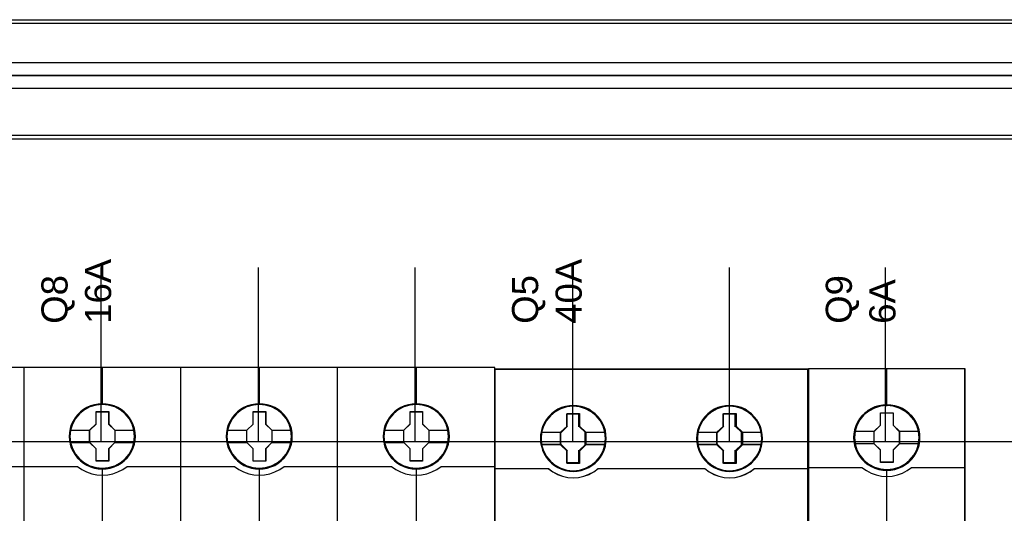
# Model space of a CAD drawing. Extents: x -631805 to -376315, y -40155 to 84873.
# Tile 55 of 256: x -618678 to -617548, y -32637 to -32071. Entities that reach past the tile are written whole.
import ezdxf

# ---------------------------------------------------------------- set-up
doc = ezdxf.new("R2010")
doc.units = 0
doc.header["$MEASUREMENT"] = 0
doc.layers.get('0').update_dxf_attribs({"color": 252})
doc.layers.add('45', color=8, linetype='Continuous')
doc.layers.add('50', color=7, linetype='Continuous')
doc.styles.get("Standard").update_dxf_attribs({"font": 'arial.ttf', "bigfont": 'BIGFONT.SHX'})

# ---------------------------------------------------------------- blocks, each defined once
blk = doc.blocks.new('*U1009')
at = {"layer": '50', "color": 7}
blk.add_lwpolyline([(59.825943, -229.100851), (387.918232, -229.100851), (387.918232, -242.79966), (59.825943, -242.79966), (59.825943, -229.100851)], dxfattribs=at)
blk.add_lwpolyline([(60.239505, -229.513961), (387.507321, -229.513961), (387.507321, -242.386551), (60.239505, -242.386551), (60.239505, -229.513961)], close=True, dxfattribs=at)
blk = doc.blocks.new('*U1010')
at = {"layer": '50', "color": 7}
for points in [[(383.999821, -235.501397), (64.001505, -235.501397)], [(67.968952, -234.010496), (379.969373, -234.010496)]]:
    blk.add_lwpolyline(points, dxfattribs=at)
blk = doc.blocks.new('*U1020')
at = {"layer": '50', "color": 7}
for points in [[(64.001505, -235.498748), (383.999821, -235.498748)], [(379.969373, -236.992297), (67.968952, -236.992297)], [(379.969373, -236.992297), (67.968952, -236.992297)], [(61.983887, -277.514077), (386.017439, -277.514077)], [(379.969373, -236.992297), (67.968952, -236.992297)], [(61.983887, -277.514077), (386.017439, -277.514077)], [(151.864631, -277.556447), (151.864631, -257.54713)], [(169.926144, -277.556447), (169.926144, -257.54713)], [(187.900172, -277.556447), (187.900172, -257.54713)], [(205.961684, -277.556447), (205.961684, -257.54713)], [(223.935712, -277.556447), (223.935712, -257.54713)], [(241.848767, -277.556447), (241.848767, -257.54713)]]:
    blk.add_lwpolyline(points, dxfattribs=at)
blk = doc.blocks.new('*D1022')
at = {"layer": '45', "color": 7}
for points in [[(143.039331, -268.997671), (70.962948, -268.997671), (70.962948, -351.066058), (143.039331, -351.066058), (143.039331, -268.997671)], [(143.018122, -269.021504), (70.984156, -269.021504), (70.984156, -351.044873), (143.018122, -351.044873), (143.018122, -269.021504)]]:
    blk.add_lwpolyline(points, close=True, dxfattribs=at)
at = {"layer": '45', "color": 139}
blk.add_lwpolyline([(143.039331, -268.997671), (70.962948, -268.997671), (70.962948, -351.066058), (143.039331, -351.066058), (143.039331, -268.997671)], close=True, dxfattribs=at)
blk.add_lwpolyline([(136.817348, -280.360823), (143.039331, -280.360823)], dxfattribs=at)
blk = doc.blocks.new('*U1023')
at = {"layer": '45', "color": 7}
for points in [[(160.994099, -268.997671), (142.970404, -268.997671), (142.970404, -351.066058), (160.994099, -351.066058), (179.006647, -351.066058), (197.030342, -351.066058), (197.030342, -268.997671), (179.006647, -268.997671), (160.994099, -268.997671)], [(155.777561, -276.92619), (155.75518, -276.473), (155.682441, -276.025336), (155.525772, -275.594252), (155.346721, -275.179749), (155.111717, -274.787352), (154.831951, -274.439169), (154.501826, -274.118619), (154.132535, -273.842284), (153.763243, -273.599108), (153.332402, -273.416727), (152.901562, -273.289612), (152.442745, -273.206711), (151.989523, -273.179078), (151.530706, -273.206711), (151.088675, -273.289612), (150.641049, -273.416727), (150.226995, -273.599108), (149.835322, -273.842284), (149.47722, -274.118619), (149.141501, -274.439169), (148.872925, -274.787352), (148.632326, -275.179749), (148.430894, -275.594252), (148.313392, -276.025336), (148.223867, -276.473), (148.190295, -276.92619), (148.223867, -277.373854), (148.313392, -277.810465), (148.430894, -278.247075), (148.632326, -278.661579), (148.872925, -279.048449), (149.141501, -279.413212), (149.47722, -279.733762), (149.835322, -280.010097), (150.226995, -280.242219), (150.641049, -280.424601), (151.088675, -280.562769), (151.530706, -280.651196), (151.989523, -280.673303), (152.442745, -280.651196), (152.901562, -280.562769), (153.332402, -280.424601), (153.763243, -280.242219), (154.132535, -280.010097), (154.501826, -279.733762), (154.831951, -279.413212), (155.111717, -279.048449), (155.346721, -278.661579), (155.525772, -278.247075), (155.682441, -277.810465), (155.75518, -277.373854), (155.777561, -276.92619)], [(155.777561, -276.92619), (155.75518, -276.473), (155.682441, -276.025336), (155.525772, -275.594252), (155.346721, -275.179749), (155.111717, -274.787352), (154.831951, -274.439169), (154.501826, -274.118619), (154.132535, -273.842284), (153.763243, -273.599108), (153.332402, -273.416727), (152.901562, -273.289612), (152.442745, -273.206711), (151.989523, -273.179078), (151.530706, -273.206711), (151.088675, -273.289612), (150.641049, -273.416727), (150.226995, -273.599108), (149.835322, -273.842284), (149.47722, -274.118619), (149.141501, -274.439169), (148.872925, -274.787352), (148.632326, -275.179749), (148.430894, -275.594252), (148.313392, -276.025336), (148.223867, -276.473), (148.190295, -276.92619), (148.223867, -277.373854), (148.313392, -277.810465), (148.430894, -278.247075), (148.632326, -278.661579), (148.872925, -279.048449), (149.141501, -279.413212), (149.47722, -279.733762), (149.835322, -280.010097), (150.226995, -280.242219), (150.641049, -280.424601), (151.088675, -280.562769), (151.530706, -280.651196), (151.989523, -280.673303), (152.442745, -280.651196), (152.901562, -280.562769), (153.332402, -280.424601), (153.763243, -280.242219), (154.132535, -280.010097), (154.501826, -279.733762), (154.831951, -279.413212), (155.111717, -279.048449), (155.346721, -278.661579), (155.525772, -278.247075), (155.682441, -277.810465), (155.75518, -277.373854), (155.777561, -276.92619)], [(173.788704, -276.931487), (173.766322, -276.478296), (173.69358, -276.030632), (173.536905, -275.599548), (173.357847, -275.185045), (173.122834, -274.792648), (172.843057, -274.444465), (172.51292, -274.123916), (172.149209, -273.842053), (171.774308, -273.604404), (171.343451, -273.422023), (170.912594, -273.294908), (170.453759, -273.212008), (170.00052, -273.184374), (169.54728, -273.212008), (169.099637, -273.294908), (168.651993, -273.422023), (168.237923, -273.604404), (167.846234, -273.842053), (167.488119, -274.123916), (167.152387, -274.444465), (166.889396, -274.792648), (166.643192, -275.185045), (166.447348, -275.599548), (166.324246, -276.030632), (166.234717, -276.478296), (166.206739, -276.931487), (166.234717, -277.379151), (166.324246, -277.815761), (166.447348, -278.252372), (166.643192, -278.666875), (166.889396, -279.053745), (167.152387, -279.418508), (167.488119, -279.739058), (167.846234, -280.015394), (168.237923, -280.247516), (168.651993, -280.429897), (169.099637, -280.568065), (169.54728, -280.656493), (170.00052, -280.678599), (170.453759, -280.656493), (170.912594, -280.568065), (171.343451, -280.429897), (171.774308, -280.247516), (172.149209, -280.015394), (172.51292, -279.739058), (172.843057, -279.418508), (173.122834, -279.053745), (173.357847, -278.666875), (173.536905, -278.252372), (173.69358, -277.815761), (173.766322, -277.379151), (173.788704, -276.931487)], [(173.788704, -276.931487), (173.766322, -276.478296), (173.69358, -276.030632), (173.536905, -275.599548), (173.357847, -275.185045), (173.122834, -274.792648), (172.843057, -274.444465), (172.51292, -274.123916), (172.149209, -273.842053), (171.774308, -273.604404), (171.343451, -273.422023), (170.912594, -273.294908), (170.453759, -273.212008), (170.00052, -273.184374), (169.54728, -273.212008), (169.099637, -273.294908), (168.651993, -273.422023), (168.237923, -273.604404), (167.846234, -273.842053), (167.488119, -274.123916), (167.152387, -274.444465), (166.889396, -274.792648), (166.643192, -275.185045), (166.447348, -275.599548), (166.324246, -276.030632), (166.234717, -276.478296), (166.206739, -276.931487), (166.234717, -277.379151), (166.324246, -277.815761), (166.447348, -278.252372), (166.643192, -278.666875), (166.889396, -279.053745), (167.152387, -279.418508), (167.488119, -279.739058), (167.846234, -280.015394), (168.237923, -280.247516), (168.651993, -280.429897), (169.099637, -280.568065), (169.54728, -280.656493), (170.00052, -280.678599), (170.453759, -280.656493), (170.912594, -280.568065), (171.343451, -280.429897), (171.774308, -280.247516), (172.149209, -280.015394), (172.51292, -279.739058), (172.843057, -279.418508), (173.122834, -279.053745), (173.357847, -278.666875), (173.536905, -278.252372), (173.69358, -277.815761), (173.766322, -277.379151), (173.788704, -276.931487)], [(173.772798, -276.930163), (173.75051, -276.479054), (173.678073, -276.033446), (173.522055, -275.604343), (173.343749, -275.191743), (173.109722, -274.801149), (172.831118, -274.454565), (172.502366, -274.135488), (172.140182, -273.854921), (171.766853, -273.618364), (171.337804, -273.43682), (170.908755, -273.310289), (170.451845, -273.22777), (170.000508, -273.200263), (169.54917, -273.22777), (169.103405, -273.310289), (168.657639, -273.43682), (168.245306, -273.618364), (167.855262, -273.854921), (167.498649, -274.135488), (167.164325, -274.454565), (166.902438, -274.801149), (166.657267, -275.191743), (166.462245, -275.604343), (166.339659, -276.033446), (166.250506, -276.479054), (166.222646, -276.930163), (166.250506, -277.37577), (166.339659, -277.810375), (166.462245, -278.24498), (166.657267, -278.657579), (166.902438, -279.042672), (167.164325, -279.40576), (167.498649, -279.724837), (167.855262, -279.999903), (168.245306, -280.230959), (168.657639, -280.412503), (169.103405, -280.550036), (169.54917, -280.638057), (170.000508, -280.660062), (170.451845, -280.638057), (170.908755, -280.550036), (171.337804, -280.412503), (171.766853, -280.230959), (172.140182, -279.999903), (172.502366, -279.724837), (172.831118, -279.40576), (173.109722, -279.042672), (173.343749, -278.657579), (173.522055, -278.24498), (173.678073, -277.810375), (173.75051, -277.37577), (173.772798, -276.930163)], [(191.8078, -276.92619), (191.785411, -276.473), (191.712646, -276.025336), (191.555922, -275.594252), (191.376809, -275.179749), (191.141723, -274.787352), (190.861859, -274.439169), (190.531619, -274.118619), (190.162198, -273.842284), (189.792777, -273.599108), (189.361787, -273.416727), (188.930796, -273.289612), (188.471818, -273.206711), (188.018438, -273.179078), (187.559461, -273.206711), (187.117275, -273.289612), (186.669493, -273.416727), (186.255294, -273.599108), (185.863484, -273.842284), (185.505258, -274.118619), (185.16942, -274.439169), (184.906348, -274.787352), (184.660068, -275.179749), (184.458565, -275.594252), (184.341022, -276.025336), (184.251466, -276.473), (184.217882, -276.92619), (184.251466, -277.373854), (184.341022, -277.810465), (184.458565, -278.247075), (184.660068, -278.661579), (184.906348, -279.048449), (185.16942, -279.413212), (185.505258, -279.733762), (185.863484, -280.010097), (186.255294, -280.242219), (186.669493, -280.424601), (187.117275, -280.562769), (187.559461, -280.651196), (188.018438, -280.673303), (188.471818, -280.651196), (188.930796, -280.562769), (189.361787, -280.424601), (189.792777, -280.242219), (190.162198, -280.010097), (190.531619, -279.733762), (190.861859, -279.413212), (191.141723, -279.048449), (191.376809, -278.661579), (191.555922, -278.247075), (191.712646, -277.810465), (191.785411, -277.373854), (191.8078, -276.92619)], [(191.8078, -276.92619), (191.785411, -276.473), (191.712646, -276.025336), (191.555922, -275.594252), (191.376809, -275.179749), (191.141723, -274.787352), (190.861859, -274.439169), (190.531619, -274.118619), (190.162198, -273.842284), (189.792777, -273.599108), (189.361787, -273.416727), (188.930796, -273.289612), (188.471818, -273.206711), (188.018438, -273.179078), (187.559461, -273.206711), (187.117275, -273.289612), (186.669493, -273.416727), (186.255294, -273.599108), (185.863484, -273.842284), (185.505258, -274.118619), (185.16942, -274.439169), (184.906348, -274.787352), (184.660068, -275.179749), (184.458565, -275.594252), (184.341022, -276.025336), (184.251466, -276.473), (184.217882, -276.92619), (184.251466, -277.373854), (184.341022, -277.810465), (184.458565, -278.247075), (184.660068, -278.661579), (184.906348, -279.048449), (185.16942, -279.413212), (185.505258, -279.733762), (185.863484, -280.010097), (186.255294, -280.242219), (186.669493, -280.424601), (187.117275, -280.562769), (187.559461, -280.651196), (188.018438, -280.673303), (188.471818, -280.651196), (188.930796, -280.562769), (189.361787, -280.424601), (189.792777, -280.242219), (190.162198, -280.010097), (190.531619, -279.733762), (190.861859, -279.413212), (191.141723, -279.048449), (191.376809, -278.661579), (191.555922, -278.247075), (191.712646, -277.810465), (191.785411, -277.373854), (191.8078, -276.92619)], [(191.789243, -276.924866), (191.766963, -276.473758), (191.694554, -276.02815), (191.538596, -275.599047), (191.360359, -275.186447), (191.126423, -274.795853), (190.847927, -274.449269), (190.519302, -274.130192), (190.151688, -273.855126), (189.784074, -273.613067), (189.35519, -273.431524), (188.926307, -273.304993), (188.469574, -273.222473), (188.018411, -273.194967), (187.561678, -273.222473), (187.121655, -273.304993), (186.676062, -273.431524), (186.263888, -273.613067), (185.873994, -273.855126), (185.51752, -274.130192), (185.183325, -274.449269), (184.921539, -274.795853), (184.676463, -275.186447), (184.475946, -275.599047), (184.358977, -276.02815), (184.269859, -276.473758), (184.236439, -276.924866), (184.269859, -277.370474), (184.358977, -277.805079), (184.475946, -278.239684), (184.676463, -278.652283), (184.921539, -279.037376), (185.183325, -279.400464), (185.51752, -279.719541), (185.873994, -279.994607), (186.263888, -280.225663), (186.676062, -280.407206), (187.121655, -280.54474), (187.561678, -280.632761), (188.018411, -280.654766), (188.469574, -280.632761), (188.926307, -280.54474), (189.35519, -280.407206), (189.784074, -280.225663), (190.151688, -279.994607), (190.519302, -279.719541), (190.847927, -279.400464), (191.126423, -279.037376), (191.360359, -278.652283), (191.538596, -278.239684), (191.694554, -277.805079), (191.766963, -277.370474), (191.789243, -276.924866)], [(151.272889, -274.082092), (152.717195, -274.082092), (152.717195, -275.498726), (153.439347, -276.207043), (153.439347, -277.629211), (152.717195, -278.348596), (152.717195, -279.759696), (151.272889, -279.759696), (151.272889, -278.348596), (150.533811, -277.629211), (150.533811, -276.207043), (151.272889, -275.498726), (151.272889, -274.082092)], [(151.272889, -274.082092), (152.717195, -274.082092), (152.717195, -274.082092), (152.717195, -275.498726), (152.717195, -275.498726), (153.439347, -276.207043), (153.439347, -276.207043), (153.439347, -277.629211), (153.439347, -277.629211), (152.717195, -278.348596), (152.717195, -278.348596), (152.717195, -279.759696), (152.717195, -279.759696), (151.272889, -279.759696), (151.272889, -279.759696), (151.272889, -278.348596), (151.272889, -278.348596), (150.533811, -277.629211), (150.533811, -277.629211), (150.533811, -276.207043), (150.533811, -276.207043), (151.272889, -275.498726), (151.272889, -275.498726), (151.272889, -274.082092), (151.272889, -274.082092)], [(151.282006, -274.097981), (152.707862, -274.097981), (152.707862, -275.506686), (153.42079, -276.211039), (153.42079, -277.625247), (152.707862, -278.340605), (152.707862, -279.743807), (151.282006, -279.743807), (151.282006, -278.340605), (150.552368, -277.625247), (150.552368, -276.211039), (151.282006, -275.506686), (151.282006, -274.097981)], [(169.291396, -274.082092), (170.73455, -274.082092), (170.73455, -275.504201), (171.45049, -276.212488), (171.45049, -277.634597), (170.73455, -278.353951), (170.73455, -279.764992), (169.291396, -279.764992), (169.291396, -278.353951), (168.552907, -277.634597), (168.552907, -276.212488), (169.291396, -275.504201), (169.291396, -274.082092)], [(169.291396, -274.082092), (170.73455, -274.082092), (170.73455, -274.082092), (170.73455, -275.504201), (170.73455, -275.504201), (171.45049, -276.212488), (171.45049, -276.212488), (171.45049, -277.634597), (171.45049, -277.634597), (170.73455, -278.353951), (170.73455, -278.353951), (170.73455, -279.764992), (170.73455, -279.764992), (169.291396, -279.764992), (169.291396, -279.764992), (169.291396, -278.353951), (169.291396, -278.353951), (168.552907, -277.634597), (168.552907, -277.634597), (168.552907, -276.212488), (168.552907, -276.212488), (169.291396, -275.504201), (169.291396, -275.504201), (169.291396, -274.082092), (169.291396, -274.082092)], [(169.299194, -274.097981), (170.726504, -274.097981), (170.726504, -275.512137), (171.434584, -276.216464), (171.434584, -277.63062), (170.726504, -278.345952), (170.726504, -279.749104), (169.299194, -279.749104), (169.299194, -278.345952), (168.568813, -277.63062), (168.568813, -276.216464), (169.299194, -275.512137), (169.299194, -274.097981)], [(187.302203, -274.082092), (188.745357, -274.082092), (188.745357, -275.498726), (189.466935, -276.207043), (189.466935, -277.629211), (188.745357, -278.348596), (188.745357, -279.759696), (187.302203, -279.759696), (187.302203, -278.348596), (186.569352, -277.629211), (186.569352, -276.207043), (187.302203, -275.498726), (187.302203, -274.082092)], [(187.302203, -274.082092), (188.745357, -274.082092), (188.745357, -274.082092), (188.745357, -275.498726), (188.745357, -275.498726), (189.466935, -276.207043), (189.466935, -276.207043), (189.466935, -277.629211), (189.466935, -277.629211), (188.745357, -278.348596), (188.745357, -278.348596), (188.745357, -279.759696), (188.745357, -279.759696), (187.302203, -279.759696), (187.302203, -279.759696), (187.302203, -278.348596), (187.302203, -278.348596), (186.569352, -277.629211), (186.569352, -277.629211), (186.569352, -276.207043), (186.569352, -276.207043), (187.302203, -275.498726), (187.302203, -275.498726), (187.302203, -274.082092), (187.302203, -274.082092)], [(187.310064, -274.097981), (188.737373, -274.097981), (188.737373, -275.506686), (189.451028, -276.211039), (189.451028, -277.625247), (188.737373, -278.340605), (188.737373, -279.743807), (187.310064, -279.743807), (187.310064, -278.340605), (186.585258, -277.625247), (186.585258, -276.211039), (187.310064, -275.506686), (187.310064, -274.097981)]]:
    blk.add_lwpolyline(points, close=True, dxfattribs=at)
at = {"layer": '45', "color": 139}
for points in [[(160.994099, -268.997671), (142.970404, -268.997671), (142.970404, -351.066058), (160.994099, -351.066058), (179.006647, -351.066058), (197.030342, -351.066058), (197.030342, -268.997671), (179.006647, -268.997671), (160.994099, -268.997671)], [(161.001166, -269.016208), (142.988961, -269.016208), (142.988961, -351.05017), (161.001166, -351.05017), (179.002231, -351.05017), (197.014436, -351.05017), (197.014436, -269.016208), (179.002231, -269.016208), (161.001166, -269.016208)], [(155.695379, -276.919455), (155.622603, -276.201061), (155.41547, -275.515823), (155.07398, -274.88032), (154.614929, -274.322183), (154.049512, -273.874568), (153.40572, -273.537476), (152.705946, -273.327483), (151.98378, -273.26117), (151.261614, -273.327483), (150.573036, -273.537476), (149.929245, -273.874568), (149.363828, -274.322183), (148.904776, -274.88032), (148.563287, -275.515823), (148.344957, -276.201061), (148.277779, -276.919455), (148.344957, -277.632323), (148.563287, -278.323087), (148.904776, -278.947538), (149.363828, -279.505675), (149.929245, -279.958816), (150.573036, -280.295909), (151.261614, -280.511427), (151.98378, -280.583266), (152.705946, -280.511427), (153.40572, -280.295909), (154.049512, -279.958816), (154.614929, -279.505675), (155.07398, -278.947538), (155.41547, -278.323087), (155.622603, -277.632323), (155.695379, -276.919455)], [(155.700681, -276.919455), (155.627908, -276.201061), (155.420783, -275.515823), (155.073709, -274.885847), (154.609078, -274.327709), (154.054879, -273.874568), (153.411113, -273.543002), (152.711368, -273.327483), (151.98923, -273.26117), (151.267093, -273.327483), (150.567347, -273.543002), (149.929179, -273.874568), (149.369382, -274.327709), (148.899153, -274.885847), (148.557677, -275.515823), (148.350552, -276.201061), (148.277779, -276.919455), (148.350552, -277.632323), (148.557677, -278.323087), (148.899153, -278.953064), (149.369382, -279.511201), (149.929179, -279.964342), (150.567347, -280.301435), (151.267093, -280.511427), (151.98923, -280.583266), (152.711368, -280.511427), (153.411113, -280.301435), (154.054879, -279.964342), (154.609078, -279.511201), (155.073709, -278.953064), (155.420783, -278.323087), (155.627908, -277.632323), (155.700681, -276.919455)], [(173.711824, -276.919455), (173.633481, -276.201061), (173.42643, -275.515823), (173.085076, -274.885847), (172.626207, -274.327709), (172.061014, -273.874568), (171.417478, -273.543002), (170.723578, -273.327483), (169.996102, -273.26117), (169.274223, -273.327483), (168.585919, -273.543002), (167.942383, -273.874568), (167.37719, -274.327709), (166.918321, -274.885847), (166.576967, -275.515823), (166.36432, -276.201061), (166.291573, -276.919455), (166.36432, -277.632323), (166.576967, -278.323087), (166.918321, -278.953064), (167.37719, -279.511201), (167.942383, -279.964342), (168.585919, -280.301435), (169.274223, -280.511427), (169.996102, -280.583266), (170.723578, -280.511427), (171.417478, -280.301435), (172.061014, -279.964342), (172.626207, -279.511201), (173.085076, -278.953064), (173.42643, -278.323087), (173.633481, -277.632323), (173.711824, -276.919455)], [(173.711824, -276.924751), (173.639076, -276.206357), (173.432026, -275.521119), (173.085076, -274.885617), (172.620611, -274.32748), (172.06661, -273.874338), (171.423074, -273.542772), (170.723578, -273.33278), (170.001698, -273.266466), (169.279819, -273.33278), (168.580323, -273.542772), (167.942383, -273.874338), (167.382786, -274.32748), (166.918321, -274.885617), (166.571371, -275.521119), (166.36432, -276.206357), (166.291573, -276.924751), (166.36432, -277.63762), (166.571371, -278.328384), (166.918321, -278.952834), (167.382786, -279.510971), (167.942383, -279.964112), (168.580323, -280.301205), (169.279819, -280.516723), (170.001698, -280.588563), (170.723578, -280.516723), (171.423074, -280.301205), (172.06661, -279.964112), (172.620611, -279.510971), (173.085076, -278.952834), (173.432026, -278.328384), (173.639076, -277.63762), (173.711824, -276.924751)], [(191.722967, -276.924751), (191.650219, -276.206357), (191.443168, -275.521119), (191.101814, -274.885617), (190.631753, -274.32748), (190.077753, -273.874338), (189.434216, -273.542772), (188.734721, -273.33278), (188.012841, -273.266466), (187.290961, -273.33278), (186.591465, -273.542772), (185.953525, -273.874338), (185.393929, -274.32748), (184.929463, -274.885617), (184.582514, -275.521119), (184.375463, -276.206357), (184.302715, -276.924751), (184.375463, -277.63762), (184.582514, -278.328384), (184.929463, -278.952834), (185.393929, -279.510971), (185.953525, -279.964112), (186.591465, -280.301205), (187.290961, -280.516723), (188.012841, -280.588563), (188.734721, -280.516723), (189.434216, -280.301205), (190.077753, -279.964112), (190.631753, -279.510971), (191.101814, -278.952834), (191.443168, -278.328384), (191.650219, -277.63762), (191.722967, -276.924751)], [(191.722967, -276.919455), (191.64462, -276.201061), (191.437561, -275.515823), (191.096194, -274.885847), (190.637306, -274.327709), (190.072091, -273.874568), (189.42853, -273.543002), (188.734602, -273.327483), (188.012694, -273.26117), (187.285189, -273.327483), (186.596858, -273.543002), (185.953297, -273.874568), (185.388082, -274.327709), (184.929194, -274.885847), (184.587827, -275.515823), (184.375172, -276.201061), (184.308017, -276.919455), (184.375172, -277.632323), (184.587827, -278.323087), (184.929194, -278.953064), (185.388082, -279.511201), (185.953297, -279.964342), (186.596858, -280.301435), (187.285189, -280.511427), (188.012694, -280.583266), (188.734602, -280.511427), (189.42853, -280.301435), (190.072091, -279.964342), (190.637306, -279.511201), (191.096194, -278.953064), (191.437561, -278.323087), (191.64462, -277.632323), (191.722967, -276.919455)]]:
    blk.add_lwpolyline(points, close=True, dxfattribs=at)
for points in [[(151.970673, -268.997671), (151.970673, -273.2903)], [(160.984197, -287.81003), (160.984197, -268.997671)], [(169.984467, -268.997671), (169.984467, -273.2903)], [(178.984736, -287.81003), (178.984736, -268.997671)], [(187.995609, -268.997671), (187.995609, -273.2903)], [(142.970404, -280.366119), (149.179131, -280.366119)], [(149.142017, -280.366119), (149.646418, -280.719393), (150.19005, -281.00429), (150.772913, -281.215115), (151.372589, -281.346168), (151.989079, -281.380355), (152.605569, -281.346168), (153.21085, -281.215115), (153.788108, -281.00429), (154.33174, -280.719393), (154.841746, -280.366119)], [(151.970673, -280.559433), (151.970673, -287.81003)], [(154.807282, -280.366119), (167.190274, -280.366119)], [(167.153159, -280.366119), (167.657587, -280.719393), (168.201248, -281.00429), (168.784142, -281.215115), (169.38385, -281.346168), (170.000373, -281.380355), (170.616895, -281.346168), (171.216604, -281.215115), (171.799498, -281.00429), (172.343159, -280.719393), (172.847586, -280.366119)], [(169.984467, -280.559433), (169.984467, -287.81003)], [(172.813123, -280.366119), (185.196115, -280.366119)], [(185.159, -280.366119), (185.669005, -280.719393), (186.212637, -281.00429), (186.789896, -281.215115), (187.395177, -281.346168), (188.011667, -281.380355), (188.628156, -281.346168), (189.227833, -281.215115), (189.805092, -281.00429), (190.354328, -280.719393), (190.858729, -280.366119)], [(187.995609, -280.559433), (187.995609, -287.81003)], [(190.824265, -280.366119), (197.030342, -280.366119)]]:
    blk.add_lwpolyline(points, dxfattribs=at)
at = {"layer": '45', "color": 59}
blk.add_lwpolyline([(160.984197, -287.81003), (160.984197, -268.997671)], dxfattribs=at)
blk.add_lwpolyline([(155.761655, -276.924866), (155.739368, -276.473758), (155.666933, -276.02815), (155.510921, -275.599047), (155.332621, -275.186447), (155.098603, -274.795853), (154.820009, -274.449269), (154.491269, -274.130192), (154.123526, -273.855126), (153.755782, -273.613067), (153.326749, -273.431524), (152.897715, -273.304993), (152.440821, -273.222473), (151.9895, -273.194967), (151.532607, -273.222473), (151.092429, -273.304993), (150.64668, -273.431524), (150.234361, -273.613067), (149.84433, -273.855126), (149.487731, -274.130192), (149.153419, -274.449269), (148.885969, -274.795853), (148.646379, -275.186447), (148.445791, -275.599047), (148.328782, -276.02815), (148.239632, -276.473758), (148.206201, -276.924866), (148.239632, -277.370474), (148.328782, -277.805079), (148.445791, -278.239684), (148.646379, -278.652283), (148.885969, -279.037376), (149.153419, -279.400464), (149.487731, -279.719541), (149.84433, -279.994607), (150.234361, -280.225663), (150.64668, -280.407206), (151.092429, -280.54474), (151.532607, -280.632761), (151.9895, -280.654766), (152.440821, -280.632761), (152.897715, -280.54474), (153.326749, -280.407206), (153.755782, -280.225663), (154.123526, -279.994607), (154.491269, -279.719541), (154.820009, -279.400464), (155.098603, -279.037376), (155.332621, -278.652283), (155.510921, -278.239684), (155.666933, -277.805079), (155.739368, -277.370474), (155.761655, -276.924866)], close=True, dxfattribs=at)
at = {"layer": '45', "color": 7}
for points in [[(148.261873, -276.192657), (150.570926, -276.192657)], [(153.402233, -276.192657), (155.705983, -276.192657)], [(166.278317, -276.197953), (168.58737, -276.197953)], [(171.413375, -276.197953), (173.717126, -276.197953)], [(184.292111, -276.192657), (186.603815, -276.192657)], [(189.432471, -276.192657), (191.733571, -276.192657)], [(148.261873, -277.606761), (150.570926, -277.606761)], [(153.402233, -277.606761), (155.705983, -277.606761)], [(166.278317, -277.612058), (168.58737, -277.612058)], [(171.413375, -277.612058), (173.717126, -277.612058)], [(184.292111, -277.606761), (186.603815, -277.606761)], [(189.432471, -277.606761), (191.733571, -277.606761)]]:
    blk.add_lwpolyline(points, dxfattribs=at)
blk = doc.blocks.new('*U1024')
at = {"layer": '45', "color": 139}
for points in [[(197.014436, -269.156559), (197.014436, -351.863147)], [(197.014436, -269.156559), (232.970445, -269.156559)], [(232.901518, -269.156559), (232.901518, -351.863147)], [(205.290972, -274.338961), (206.749042, -274.338961)], [(205.290972, -275.811325), (205.290972, -274.338961)], [(206.680115, -275.811325), (206.680115, -274.338961)], [(223.235839, -274.338961), (224.691258, -274.338961)], [(223.235839, -275.811325), (223.235839, -274.338961)], [(224.622331, -275.811325), (224.622331, -274.338961)], [(202.364228, -276.428341), (204.665327, -276.428341)], [(204.5964, -276.497192), (205.359899, -275.742474)], [(204.5964, -277.887464), (204.5964, -276.428341)], [(207.454218, -276.497192), (206.680115, -275.742474)], [(207.385291, -276.428341), (209.673135, -276.428341)], [(207.385291, -277.887464), (207.385291, -276.428341)], [(220.309094, -276.428341), (222.59959, -276.428341)], [(222.530663, -276.497192), (223.304766, -275.742474)], [(222.530663, -277.887464), (222.530663, -276.428341)], [(225.401736, -276.497192), (224.622331, -275.742474)], [(225.332809, -276.428341), (227.618002, -276.428341)], [(225.332809, -277.887464), (225.332809, -276.428341)], [(202.364228, -277.818612), (204.665327, -277.818612)], [(204.5964, -277.818612), (205.359899, -278.591868)], [(207.454218, -277.818612), (206.680115, -278.591868)], [(207.385291, -277.818612), (209.673135, -277.818612)], [(220.309094, -277.818612), (222.59959, -277.818612)], [(222.530663, -277.818612), (223.304766, -278.591868)], [(225.401736, -277.818612), (224.622331, -278.591868)], [(225.332809, -277.818612), (227.618002, -277.818612)], [(205.290972, -279.98214), (205.290972, -278.523017)], [(206.680115, -279.98214), (206.680115, -278.523017)], [(223.235839, -279.98214), (223.235839, -278.523017)], [(224.622331, -279.98214), (224.622331, -278.523017)], [(205.290972, -279.913288), (206.749042, -279.913288)], [(223.235839, -279.913288), (224.691258, -279.913288)], [(197.014436, -280.617692), (203.233768, -280.617692)], [(203.164841, -280.617692), (203.681918, -280.99166), (204.221477, -281.276587), (204.794758, -281.502155), (205.413003, -281.632747), (206.025627, -281.674299), (206.632631, -281.632747), (207.239635, -281.502155), (207.818537, -281.276587), (208.369337, -280.99166), (208.875173, -280.617692)], [(203.180747, -280.622989), (203.680991, -280.984866), (204.231821, -281.281487), (204.799514, -281.506919), (205.412173, -281.637432), (206.01921, -281.684891), (206.64311, -281.637432), (207.255769, -281.506919), (207.834703, -281.281487), (208.368671, -280.984866), (208.885778, -280.622989)], [(208.806247, -280.617692), (221.178634, -280.617692)], [(221.109707, -280.617692), (221.615309, -280.99166), (222.165853, -281.276587), (222.744486, -281.502155), (223.351208, -281.632747), (223.95793, -281.674299), (224.575888, -281.632747), (225.188228, -281.502155), (225.766861, -281.276587), (226.300552, -280.99166), (226.817389, -280.617692)], [(221.120311, -280.622989), (221.625969, -280.984866), (222.165338, -281.281487), (222.744035, -281.506919), (223.356443, -281.637432), (223.963232, -281.684891), (224.586876, -281.637432), (225.199284, -281.506919), (225.766745, -281.281487), (226.311731, -280.984866), (226.817389, -280.622989)], [(226.751113, -280.617692), (232.970445, -280.617692)]]:
    blk.add_lwpolyline(points, dxfattribs=at)
at = {"layer": '45', "color": 59}
blk.add_lwpolyline([(197.046248, -288.117053), (197.046248, -280.651925), (197.046248, -269.190985), (232.935982, -269.190985), (232.935982, -280.651925), (232.935982, -288.117053)], dxfattribs=at)
at = {"layer": '45', "color": 7}
for points in [[(209.808338, -277.165847), (209.780325, -276.712857), (209.707489, -276.259866), (209.556215, -275.829246), (209.38253, -275.409811), (209.141611, -275.018338), (208.867077, -274.666012), (208.530912, -274.341649), (208.166734, -274.062025), (207.802555, -273.815956), (207.365541, -273.625812), (206.934129, -273.497186), (206.480307, -273.418891), (206.026484, -273.390929), (205.578265, -273.418891), (205.124442, -273.497186), (204.681825, -273.625812), (204.267222, -273.815956), (203.880632, -274.062025), (203.527659, -274.341649), (203.191494, -274.666012), (202.928165, -275.018338), (202.687247, -275.409811), (202.491151, -275.829246), (202.367891, -276.259866), (202.278247, -276.712857), (202.250233, -277.165847), (202.278247, -277.618837), (202.367891, -278.060642), (202.491151, -278.496855), (202.687247, -278.910698), (202.928165, -279.307763), (203.191494, -279.671274), (203.527659, -279.990045), (203.880632, -280.275261), (204.267222, -280.510145), (204.681825, -280.689104), (205.124442, -280.828915), (205.578265, -280.918395), (206.026484, -280.940765), (206.480307, -280.918395), (206.934129, -280.828915), (207.365541, -280.689104), (207.802555, -280.510145), (208.166734, -280.275261), (208.530912, -279.990045), (208.867077, -279.671274), (209.141611, -279.307763), (209.38253, -278.910698), (209.556215, -278.496855), (209.707489, -278.060642), (209.780325, -277.618837), (209.808338, -277.165847)], [(209.808338, -277.165847), (209.780325, -276.712857), (209.707489, -276.259866), (209.556215, -275.829246), (209.38253, -275.409811), (209.141611, -275.018338), (208.867077, -274.666012), (208.530912, -274.341649), (208.166734, -274.062025), (207.802555, -273.815956), (207.365541, -273.625812), (206.934129, -273.497186), (206.480307, -273.418891), (206.026484, -273.390929), (205.578265, -273.418891), (205.124442, -273.497186), (204.681825, -273.625812), (204.267222, -273.815956), (203.880632, -274.062025), (203.527659, -274.341649), (203.191494, -274.666012), (202.928165, -275.018338), (202.687247, -275.409811), (202.491151, -275.829246), (202.367891, -276.259866), (202.278247, -276.712857), (202.250233, -277.165847), (202.278247, -277.618837), (202.367891, -278.060642), (202.491151, -278.496855), (202.687247, -278.910698), (202.928165, -279.307763), (203.191494, -279.671274), (203.527659, -279.990045), (203.880632, -280.275261), (204.267222, -280.510145), (204.681825, -280.689104), (205.124442, -280.828915), (205.578265, -280.918395), (206.026484, -280.940765), (206.480307, -280.918395), (206.934129, -280.828915), (207.365541, -280.689104), (207.802555, -280.510145), (208.166734, -280.275261), (208.530912, -279.990045), (208.867077, -279.671274), (209.141611, -279.307763), (209.38253, -278.910698), (209.556215, -278.496855), (209.707489, -278.060642), (209.780325, -277.618837), (209.808338, -277.165847)], [(209.808338, -277.165847), (209.780325, -276.712857), (209.707489, -276.259866), (209.556215, -275.829246), (209.38253, -275.409811), (209.141611, -275.018338), (208.867077, -274.666012), (208.530912, -274.341649), (208.166734, -274.062025), (207.802555, -273.815956), (207.365541, -273.625812), (206.934129, -273.497186), (206.480307, -273.418891), (206.026484, -273.390929), (205.578265, -273.418891), (205.124442, -273.497186), (204.681825, -273.625812), (204.267222, -273.815956), (203.880632, -274.062025), (203.527659, -274.341649), (203.191494, -274.666012), (202.928165, -275.018338), (202.687247, -275.409811), (202.491151, -275.829246), (202.367891, -276.259866), (202.278247, -276.712857), (202.250233, -277.165847), (202.278247, -277.618837), (202.367891, -278.060642), (202.491151, -278.496855), (202.687247, -278.910698), (202.928165, -279.307763), (203.191494, -279.671274), (203.527659, -279.990045), (203.880632, -280.275261), (204.267222, -280.510145), (204.681825, -280.689104), (205.124442, -280.828915), (205.578265, -280.918395), (206.026484, -280.940765), (206.480307, -280.918395), (206.934129, -280.828915), (207.365541, -280.689104), (207.802555, -280.510145), (208.166734, -280.275261), (208.530912, -279.990045), (208.867077, -279.671274), (209.141611, -279.307763), (209.38253, -278.910698), (209.556215, -278.496855), (209.707489, -278.060642), (209.780325, -277.618837), (209.808338, -277.165847)], [(227.73995, -277.165847), (227.717538, -276.712857), (227.644699, -276.259866), (227.493419, -275.829246), (227.314124, -275.409811), (227.078799, -275.018338), (226.793048, -274.666012), (226.462473, -274.341649), (226.109486, -274.062025), (225.745293, -273.815956), (225.313864, -273.625812), (224.876832, -273.497186), (224.422992, -273.418891), (223.963548, -273.390929), (223.509708, -273.418891), (223.067073, -273.497186), (222.624438, -273.625812), (222.209819, -273.815956), (221.828817, -274.062025), (221.464624, -274.341649), (221.128446, -274.666012), (220.859503, -275.018338), (220.618575, -275.409811), (220.416868, -275.829246), (220.299206, -276.259866), (220.215161, -276.712857), (220.187147, -277.165847), (220.215161, -277.618837), (220.299206, -278.060642), (220.416868, -278.496855), (220.618575, -278.910698), (220.859503, -279.307763), (221.128446, -279.671274), (221.464624, -279.990045), (221.828817, -280.275261), (222.209819, -280.510145), (222.624438, -280.689104), (223.067073, -280.828915), (223.509708, -280.918395), (223.963548, -280.940765), (224.422992, -280.918395), (224.876832, -280.828915), (225.313864, -280.689104), (225.745293, -280.510145), (226.109486, -280.275261), (226.462473, -279.990045), (226.793048, -279.671274), (227.078799, -279.307763), (227.314124, -278.910698), (227.493419, -278.496855), (227.644699, -278.060642), (227.717538, -277.618837), (227.73995, -277.165847)], [(227.73995, -277.165847), (227.717538, -276.712857), (227.644699, -276.259866), (227.493419, -275.829246), (227.314124, -275.409811), (227.078799, -275.018338), (226.793048, -274.666012), (226.462473, -274.341649), (226.109486, -274.062025), (225.745293, -273.815956), (225.313864, -273.625812), (224.876832, -273.497186), (224.422992, -273.418891), (223.963548, -273.390929), (223.509708, -273.418891), (223.067073, -273.497186), (222.624438, -273.625812), (222.209819, -273.815956), (221.828817, -274.062025), (221.464624, -274.341649), (221.128446, -274.666012), (220.859503, -275.018338), (220.618575, -275.409811), (220.416868, -275.829246), (220.299206, -276.259866), (220.215161, -276.712857), (220.187147, -277.165847), (220.215161, -277.618837), (220.299206, -278.060642), (220.416868, -278.496855), (220.618575, -278.910698), (220.859503, -279.307763), (221.128446, -279.671274), (221.464624, -279.990045), (221.828817, -280.275261), (222.209819, -280.510145), (222.624438, -280.689104), (223.067073, -280.828915), (223.509708, -280.918395), (223.963548, -280.940765), (224.422992, -280.918395), (224.876832, -280.828915), (225.313864, -280.689104), (225.745293, -280.510145), (226.109486, -280.275261), (226.462473, -279.990045), (226.793048, -279.671274), (227.078799, -279.307763), (227.314124, -278.910698), (227.493419, -278.496855), (227.644699, -278.060642), (227.717538, -277.618837), (227.73995, -277.165847)], [(227.73995, -277.165847), (227.717538, -276.712857), (227.644699, -276.259866), (227.493419, -275.829246), (227.314124, -275.409811), (227.078799, -275.018338), (226.793048, -274.666012), (226.462473, -274.341649), (226.109486, -274.062025), (225.745293, -273.815956), (225.313864, -273.625812), (224.876832, -273.497186), (224.422992, -273.418891), (223.963548, -273.390929), (223.509708, -273.418891), (223.067073, -273.497186), (222.624438, -273.625812), (222.209819, -273.815956), (221.828817, -274.062025), (221.464624, -274.341649), (221.128446, -274.666012), (220.859503, -275.018338), (220.618575, -275.409811), (220.416868, -275.829246), (220.299206, -276.259866), (220.215161, -276.712857), (220.187147, -277.165847), (220.215161, -277.618837), (220.299206, -278.060642), (220.416868, -278.496855), (220.618575, -278.910698), (220.859503, -279.307763), (221.128446, -279.671274), (221.464624, -279.990045), (221.828817, -280.275261), (222.209819, -280.510145), (222.624438, -280.689104), (223.067073, -280.828915), (223.509708, -280.918395), (223.963548, -280.940765), (224.422992, -280.918395), (224.876832, -280.828915), (225.313864, -280.689104), (225.745293, -280.510145), (226.109486, -280.275261), (226.462473, -279.990045), (226.793048, -279.671274), (227.078799, -279.307763), (227.314124, -278.910698), (227.493419, -278.496855), (227.644699, -278.060642), (227.717538, -277.618837), (227.73995, -277.165847)], [(205.309158, -274.301888), (206.758512, -274.301888), (206.758512, -275.737411), (207.48603, -276.449565), (207.48603, -277.879481), (206.758512, -278.60285), (206.758512, -280.027158), (205.309158, -280.027158), (205.309158, -278.60285), (204.564588, -277.879481), (204.564588, -276.449565), (205.309158, -275.737411), (205.309158, -274.301888)], [(205.309158, -274.301888), (206.758512, -274.301888), (206.758512, -275.737411), (207.48603, -276.449565), (207.48603, -277.879481), (206.758512, -278.60285), (206.758512, -280.027158), (205.309158, -280.027158), (205.309158, -278.60285), (204.564588, -277.879481), (204.564588, -276.449565), (205.309158, -275.737411), (205.309158, -274.301888)], [(205.309158, -274.301888), (206.758512, -274.301888), (206.758512, -274.301888), (206.758512, -275.737411), (206.758512, -275.737411), (207.48603, -276.449565), (207.48603, -276.449565), (207.48603, -277.879481), (207.48603, -277.879481), (206.758512, -278.60285), (206.758512, -278.60285), (206.758512, -280.027158), (206.758512, -280.027158), (205.309158, -280.027158), (205.309158, -280.027158), (205.309158, -278.60285), (205.309158, -278.60285), (204.564588, -277.879481), (204.564588, -277.879481), (204.564588, -276.449565), (204.564588, -276.449565), (205.309158, -275.737411), (205.309158, -275.737411), (205.309158, -274.301888), (205.309158, -274.301888)], [(205.324755, -274.333665), (206.742543, -274.333665), (206.742543, -275.753253), (207.454218, -276.457501), (207.454218, -277.871544), (206.742543, -278.586883), (206.742543, -279.99538), (205.324755, -279.99538), (205.324755, -278.586883), (204.5964, -277.871544), (204.5964, -276.457501), (205.324755, -275.753253), (205.324755, -274.333665)], [(223.25374, -274.301888), (224.703283, -274.301888), (224.703283, -275.737411), (225.430897, -276.449565), (225.430897, -277.879481), (224.703283, -278.60285), (224.703283, -280.027158), (223.25374, -280.027158), (223.25374, -278.60285), (222.514757, -277.879481), (222.514757, -276.449565), (223.25374, -275.737411), (223.25374, -274.301888)], [(223.25374, -274.301888), (224.703283, -274.301888), (224.703283, -275.737411), (225.430897, -276.449565), (225.430897, -277.879481), (224.703283, -278.60285), (224.703283, -280.027158), (223.25374, -280.027158), (223.25374, -278.60285), (222.514757, -277.879481), (222.514757, -276.449565), (223.25374, -275.737411), (223.25374, -274.301888)], [(223.25374, -274.301888), (224.703283, -274.301888), (224.703283, -274.301888), (224.703283, -275.737411), (224.703283, -275.737411), (225.430897, -276.449565), (225.430897, -276.449565), (225.430897, -277.879481), (225.430897, -277.879481), (224.703283, -278.60285), (224.703283, -278.60285), (224.703283, -280.027158), (224.703283, -280.027158), (223.25374, -280.027158), (223.25374, -280.027158), (223.25374, -278.60285), (223.25374, -278.60285), (222.514757, -277.879481), (222.514757, -277.879481), (222.514757, -276.449565), (222.514757, -276.449565), (223.25374, -275.737411), (223.25374, -275.737411), (223.25374, -274.301888), (223.25374, -274.301888)], [(223.268757, -274.333665), (224.685356, -274.333665), (224.685356, -275.753253), (225.396434, -276.457501), (225.396434, -277.871544), (224.685356, -278.586883), (224.685356, -279.99538), (223.268757, -279.99538), (223.268757, -278.586883), (222.546569, -277.871544), (222.546569, -276.457501), (223.268757, -275.753253), (223.268757, -274.333665)]]:
    blk.add_lwpolyline(points, close=True, dxfattribs=at)
at = {"layer": '45', "color": 139}
for points in [[(209.773875, -277.167171), (209.746107, -276.718153), (209.67391, -276.269135), (209.523962, -275.842291), (209.3518, -275.426533), (209.112994, -275.038493), (208.840867, -274.689257), (208.50765, -274.367738), (208.146665, -274.090566), (207.78568, -273.846655), (207.352498, -273.658179), (206.924869, -273.53068), (206.475026, -273.453072), (206.025183, -273.425354), (205.580894, -273.453072), (205.131051, -273.53068), (204.692315, -273.658179), (204.281348, -273.846655), (203.898148, -274.090566), (203.54827, -274.367738), (203.215053, -274.689257), (202.954033, -275.038493), (202.715228, -275.426533), (202.520851, -275.842291), (202.398671, -276.269135), (202.309814, -276.718153), (202.282045, -277.167171), (202.309814, -277.616189), (202.398671, -278.05412), (202.520851, -278.486508), (202.715228, -278.896722), (202.954033, -279.290305), (203.215053, -279.650628), (203.54827, -279.966604), (203.898148, -280.249319), (204.281348, -280.482143), (204.692315, -280.659533), (205.131051, -280.798119), (205.580894, -280.886814), (206.025183, -280.908987), (206.475026, -280.886814), (206.924869, -280.798119), (207.352498, -280.659533), (207.78568, -280.482143), (208.146665, -280.249319), (208.50765, -279.966604), (208.840867, -279.650628), (209.112994, -279.290305), (209.3518, -278.896722), (209.523962, -278.486508), (209.67391, -278.05412), (209.746107, -277.616189), (209.773875, -277.167171)], [(209.752667, -277.167171), (209.719035, -276.624462), (209.601324, -276.109728), (209.41635, -275.611779), (209.152902, -275.152995), (208.850217, -274.733374), (208.469058, -274.358514), (208.026241, -274.034008), (207.572214, -273.787831), (207.067739, -273.597603), (206.552054, -273.485704), (206.025158, -273.44654), (205.487051, -273.485704), (204.971365, -273.597603), (204.472496, -273.787831), (204.007258, -274.034008), (203.581257, -274.358514), (203.216914, -274.733374), (202.897413, -275.152995), (202.63957, -275.611779), (202.454596, -276.109728), (202.336885, -276.624462), (202.303254, -277.167171), (202.336885, -277.6875), (202.454596, -278.213424), (202.63957, -278.705778), (202.897413, -279.170157), (203.216914, -279.589777), (203.581257, -279.975828), (204.007258, -280.289144), (204.472496, -280.552106), (204.971365, -280.736739), (205.487051, -280.848638), (206.025158, -280.887802), (206.552054, -280.848638), (207.067739, -280.736739), (207.572214, -280.552106), (208.026241, -280.289144), (208.469058, -279.975828), (208.850217, -279.589777), (209.152902, -279.170157), (209.41635, -278.705778), (209.601324, -278.213424), (209.719035, -277.6875), (209.752667, -277.167171)], [(209.734109, -277.161726), (209.661272, -276.440292), (209.459569, -275.752414), (209.106588, -275.109275), (208.652755, -274.550024), (208.086865, -274.091438), (207.448138, -273.744702), (206.747779, -273.526594), (206.025008, -273.465076), (205.302238, -273.526594), (204.607482, -273.744702), (203.968754, -274.091438), (203.41407, -274.550024), (202.949032, -275.109275), (202.607257, -275.752414), (202.394348, -276.440292), (202.327113, -277.161726), (202.394348, -277.88316), (202.607257, -278.582224), (202.949032, -279.214178), (203.41407, -279.779022), (203.968754, -280.2432), (204.607482, -280.584343), (205.302238, -280.791266), (206.025008, -280.863969), (206.747779, -280.791266), (207.448138, -280.584343), (208.086865, -280.2432), (208.652755, -279.779022), (209.106588, -279.214178), (209.459569, -278.582224), (209.661272, -277.88316), (209.734109, -277.161726)], [(227.708137, -277.167171), (227.685922, -276.718153), (227.613723, -276.269135), (227.46377, -275.842291), (227.286048, -275.426533), (227.052789, -275.038493), (226.769545, -274.689257), (226.44187, -274.367738), (226.091981, -274.090566), (225.730983, -273.846655), (225.30334, -273.658179), (224.870144, -273.53068), (224.420286, -273.453072), (223.964874, -273.425354), (223.515016, -273.453072), (223.076265, -273.53068), (222.637515, -273.658179), (222.226533, -273.846655), (221.848875, -274.090566), (221.487877, -274.367738), (221.154649, -274.689257), (220.888067, -275.038493), (220.649253, -275.426533), (220.449316, -275.842291), (220.332686, -276.269135), (220.249379, -276.718153), (220.22161, -277.167171), (220.249379, -277.616189), (220.332686, -278.05412), (220.449316, -278.486508), (220.649253, -278.896722), (220.888067, -279.290305), (221.154649, -279.650628), (221.487877, -279.966604), (221.848875, -280.249319), (222.226533, -280.482143), (222.637515, -280.659533), (223.076265, -280.798119), (223.515016, -280.886814), (223.964874, -280.908987), (224.420286, -280.886814), (224.870144, -280.798119), (225.30334, -280.659533), (225.730983, -280.482143), (226.091981, -280.249319), (226.44187, -279.966604), (226.769545, -279.650628), (227.052789, -279.290305), (227.286048, -278.896722), (227.46377, -278.486508), (227.613723, -278.05412), (227.685922, -277.616189), (227.708137, -277.167171)], [(227.678976, -277.167171), (227.645352, -276.624462), (227.527669, -276.109728), (227.342738, -275.611779), (227.096164, -275.152995), (226.76553, -274.733374), (226.401272, -274.358514), (225.975371, -274.034008), (225.515846, -273.787831), (225.017093, -273.597603), (224.495925, -273.485704), (223.957944, -273.44654), (223.431172, -273.485704), (222.915607, -273.597603), (222.41125, -273.787831), (221.957329, -274.034008), (221.525824, -274.358514), (221.150359, -274.733374), (220.830933, -275.152995), (220.584358, -275.611779), (220.38822, -276.109728), (220.281744, -276.624462), (220.24812, -277.167171), (220.281744, -277.6875), (220.38822, -278.213424), (220.584358, -278.705778), (220.830933, -279.170157), (221.150359, -279.589777), (221.525824, -279.975828), (221.957329, -280.289144), (222.41125, -280.552106), (222.915607, -280.736739), (223.431172, -280.848638), (223.957944, -280.887802), (224.495925, -280.848638), (225.017093, -280.736739), (225.515846, -280.552106), (225.975371, -280.289144), (226.401272, -279.975828), (226.76553, -279.589777), (227.096164, -279.170157), (227.342738, -278.705778), (227.527669, -278.213424), (227.645352, -277.6875), (227.678976, -277.167171)], [(227.673674, -277.161726), (227.600811, -276.440292), (227.387825, -275.752414), (227.040323, -275.109275), (226.580723, -274.550024), (226.031445, -274.091438), (225.392489, -273.744702), (224.691879, -273.526594), (223.963245, -273.465076), (223.245821, -273.526594), (222.550816, -273.744702), (221.91186, -274.091438), (221.345768, -274.550024), (220.886168, -275.109275), (220.538666, -275.752414), (220.32568, -276.440292), (220.264027, -277.161726), (220.32568, -277.88316), (220.538666, -278.582224), (220.886168, -279.214178), (221.345768, -279.779022), (221.91186, -280.2432), (222.550816, -280.584343), (223.245821, -280.791266), (223.963245, -280.863969), (224.691879, -280.791266), (225.392489, -280.584343), (226.031445, -280.2432), (226.580723, -279.779022), (227.040323, -279.214178), (227.387825, -278.582224), (227.600811, -277.88316), (227.673674, -277.161726)]]:
    blk.add_lwpolyline(points, close=True, dxfattribs=at)
at = {"layer": '45', "color": 7}
for points in [[(202.321811, -276.423045), (204.633515, -276.423045)], [(207.417103, -276.423045), (209.734109, -276.423045)], [(220.253423, -276.423045), (222.583684, -276.423045)], [(225.36197, -276.423045), (227.673674, -276.423045)], [(202.321811, -277.837149), (204.633515, -277.837149)], [(207.417103, -277.837149), (209.734109, -277.837149)], [(220.253423, -277.837149), (222.583684, -277.837149)], [(225.36197, -277.837149), (227.673674, -277.837149)]]:
    blk.add_lwpolyline(points, dxfattribs=at)
blk = doc.blocks.new('*U1025')
at = {"layer": '45', "color": 7}
for points in [[(250.994843, -269.159207), (233.00756, -269.159207), (233.00756, -350.928355), (250.994843, -350.928355), (250.994843, -269.159207)], [(245.809415, -277.064), (245.78708, -276.612207), (245.714489, -276.160413), (245.55814, -275.725149), (245.373872, -275.306414), (245.139348, -274.915227), (244.860154, -274.568117), (244.52512, -274.248556), (244.156583, -273.967563), (243.788047, -273.725137), (243.352503, -273.537808), (242.916959, -273.411086), (242.45908, -273.322931), (242.006785, -273.300892), (241.548906, -273.322931), (241.102195, -273.411086), (240.649899, -273.537808), (240.236692, -273.725137), (239.845819, -273.967563), (239.482866, -274.248556), (239.142249, -274.568117), (238.879806, -274.915227), (238.634115, -275.306414), (238.433095, -275.725149), (238.315833, -276.160413), (238.226491, -276.612207), (238.192987, -277.064), (238.226491, -277.510284), (238.315833, -277.951058), (238.433095, -278.386322), (238.634115, -278.799548), (238.879806, -279.196245), (239.142249, -279.554373), (239.482866, -279.873935), (239.845819, -280.154928), (240.236692, -280.386334), (240.649899, -280.573663), (241.102195, -280.705896), (241.548906, -280.79956), (242.006785, -280.821599), (242.45908, -280.79956), (242.916959, -280.705896), (243.352503, -280.573663), (243.788047, -280.386334), (244.156583, -280.154928), (244.52512, -279.873935), (244.860154, -279.554373), (245.139348, -279.196245), (245.373872, -278.799548), (245.55814, -278.386322), (245.714489, -277.951058), (245.78708, -277.510284), (245.809415, -277.064)], [(245.809415, -277.064), (245.78708, -276.612207), (245.714489, -276.160413), (245.55814, -275.725149), (245.373872, -275.306414), (245.139348, -274.915227), (244.860154, -274.568117), (244.52512, -274.248556), (244.156583, -273.967563), (243.788047, -273.725137), (243.352503, -273.537808), (242.916959, -273.411086), (242.45908, -273.322931), (242.006785, -273.300892), (241.548906, -273.322931), (241.102195, -273.411086), (240.649899, -273.537808), (240.236692, -273.725137), (239.845819, -273.967563), (239.482866, -274.248556), (239.142249, -274.568117), (238.879806, -274.915227), (238.634115, -275.306414), (238.433095, -275.725149), (238.315833, -276.160413), (238.226491, -276.612207), (238.192987, -277.064), (238.226491, -277.510284), (238.315833, -277.951058), (238.433095, -278.386322), (238.634115, -278.799548), (238.879806, -279.196245), (239.142249, -279.554373), (239.482866, -279.873935), (239.845819, -280.154928), (240.236692, -280.386334), (240.649899, -280.573663), (241.102195, -280.705896), (241.548906, -280.79956), (242.006785, -280.821599), (242.45908, -280.79956), (242.916959, -280.705896), (243.352503, -280.573663), (243.788047, -280.386334), (244.156583, -280.154928), (244.52512, -279.873935), (244.860154, -279.554373), (245.139348, -279.196245), (245.373872, -278.799548), (245.55814, -278.386322), (245.714489, -277.951058), (245.78708, -277.510284), (245.809415, -277.064)], [(241.285342, -274.206555), (242.739269, -274.206555), (242.739269, -275.635389), (243.460597, -276.341532), (243.460597, -277.770367), (242.739269, -278.487542), (242.739269, -279.905344), (241.285342, -279.905344), (241.285342, -278.487542), (240.547108, -277.770367), (240.547108, -276.341532), (241.285342, -275.635389), (241.285342, -274.206555)], [(241.285342, -274.206555), (242.739269, -274.206555), (242.739269, -274.206555), (242.739269, -275.635389), (242.739269, -275.635389), (243.460597, -276.341532), (243.460597, -276.341532), (243.460597, -277.770367), (243.460597, -277.770367), (242.739269, -278.487542), (242.739269, -278.487542), (242.739269, -279.905344), (242.739269, -279.905344), (241.285342, -279.905344), (241.285342, -279.905344), (241.285342, -278.487542), (241.285342, -278.487542), (240.547108, -277.770367), (240.547108, -277.770367), (240.547108, -276.341532), (240.547108, -276.341532), (241.285342, -275.635389), (241.285342, -275.635389), (241.285342, -274.206555), (241.285342, -274.206555)], [(241.295802, -274.225092), (242.728562, -274.225092), (242.728562, -275.644631), (243.439389, -276.346179), (243.439389, -277.765719), (242.728562, -278.478229), (242.728562, -279.886807), (241.295802, -279.886807), (241.295802, -278.478229), (240.568316, -277.765719), (240.568316, -276.346179), (241.295802, -275.644631), (241.295802, -274.225092)]]:
    blk.add_lwpolyline(points, close=True, dxfattribs=at)
at = {"layer": '45', "color": 139}
for points in [[(250.994843, -269.159207), (233.00756, -269.159207), (233.00756, -350.928355), (250.994843, -350.928355), (250.994843, -269.159207)], [(245.788207, -277.063987), (245.765988, -276.61442), (245.693776, -276.164854), (245.538244, -275.731736), (245.354937, -275.315064), (245.121638, -274.925806), (244.843902, -274.580407), (244.510617, -274.262422), (244.144005, -273.982813), (243.777392, -273.741583), (243.344122, -273.555177), (242.910853, -273.429079), (242.455364, -273.341359), (242.00543, -273.319429), (241.549942, -273.341359), (241.105563, -273.429079), (240.655629, -273.555177), (240.244579, -273.741583), (239.855747, -273.982813), (239.494689, -274.262422), (239.15585, -274.580407), (238.894777, -274.925806), (238.650369, -275.315064), (238.450398, -275.731736), (238.333749, -276.164854), (238.244873, -276.61442), (238.211544, -277.063987), (238.244873, -277.50807), (238.333749, -277.946672), (238.450398, -278.37979), (238.650369, -278.790979), (238.894777, -279.18572), (239.15585, -279.542083), (239.494689, -279.860069), (239.855747, -280.139677), (240.244579, -280.369943), (240.655629, -280.556349), (241.105563, -280.687929), (241.549942, -280.781132), (242.00543, -280.803062), (242.455364, -280.781132), (242.910853, -280.687929), (243.344122, -280.556349), (243.777392, -280.369943), (244.144005, -280.139677), (244.510617, -279.860069), (244.843902, -279.542083), (245.121638, -279.18572), (245.354937, -278.790979), (245.538244, -278.37979), (245.693776, -277.946672), (245.765988, -277.50807), (245.788207, -277.063987)], [(245.71928, -277.063894), (245.641122, -276.341954), (245.434562, -275.658592), (245.094018, -275.024829), (244.625071, -274.468219), (244.066801, -274.010807), (243.42479, -273.674637), (242.726952, -273.459709), (242.001201, -273.393577), (241.27545, -273.459709), (240.577613, -273.674637), (239.941185, -274.010807), (239.377332, -274.468219), (238.908385, -275.024829), (238.56784, -275.658592), (238.36128, -276.341954), (238.283122, -277.063894), (238.36128, -277.780322), (238.56784, -278.469195), (238.908385, -279.097447), (239.377332, -279.654057), (239.941185, -280.105958), (240.577613, -280.447639), (241.27545, -280.657056), (242.001201, -280.73421), (242.726952, -280.657056), (243.42479, -280.447639), (244.066801, -280.105958), (244.625071, -279.654057), (245.094018, -279.097447), (245.434562, -278.469195), (245.641122, -277.780322), (245.71928, -277.063894)], [(245.713978, -277.05849), (245.641397, -276.342041), (245.434822, -275.658658), (245.088668, -275.019365), (244.630852, -274.462739), (244.066957, -274.010825), (243.419314, -273.669134), (242.721424, -273.459711), (241.995618, -273.393577), (241.275395, -273.459711), (240.583088, -273.669134), (239.935446, -274.010825), (239.37155, -274.462739), (238.913734, -275.019365), (238.567581, -275.658658), (238.355422, -276.342041), (238.288424, -277.05849), (238.355422, -277.774939), (238.567581, -278.463832), (238.913734, -279.092103), (239.37155, -279.65424), (239.935446, -280.106154), (240.583088, -280.442334), (241.275395, -280.657269), (241.995618, -280.728914), (242.721424, -280.657269), (243.419314, -280.442334), (244.066957, -280.106154), (244.630852, -279.65424), (245.088668, -279.092103), (245.434822, -278.463832), (245.641397, -277.774939), (245.713978, -277.05849)]]:
    blk.add_lwpolyline(points, close=True, dxfattribs=at)
at = {"layer": '45', "color": 59}
blk.add_lwpolyline([(250.976286, -269.177744), (233.026117, -269.177744), (233.026117, -350.909818), (250.976286, -350.909818), (250.976286, -269.177744)], close=True, dxfattribs=at)
at = {"layer": '45', "color": 139}
for points in [[(241.976016, -269.159207), (241.976016, -273.441243)], [(233.00756, -280.485285), (239.195079, -280.485285)], [(239.155313, -280.485285), (239.658516, -280.844902), (240.206447, -281.136021), (240.782334, -281.335808), (241.391768, -281.472805), (241.99561, -281.512762), (242.610635, -281.472805), (243.220069, -281.335808), (243.795956, -281.136021), (244.332705, -280.844902), (244.847089, -280.485285)], [(241.976016, -280.681248), (241.976016, -287.913307)], [(244.807323, -280.485285), (250.994843, -280.485285)]]:
    blk.add_lwpolyline(points, dxfattribs=at)
at = {"layer": '45', "color": 7}
for points in [[(238.264565, -276.325064), (240.589524, -276.325064)], [(243.41818, -276.325064), (245.735186, -276.325064)], [(238.264565, -277.744465), (240.589524, -277.744465)], [(243.41818, -277.744465), (245.735186, -277.744465)]]:
    blk.add_lwpolyline(points, dxfattribs=at)

msp = doc.modelspace()

# ---------------------------------------------------------------- block references
at = {"xscale": 10, "yscale": 10, "zscale": 10}
for name in ['*U1009', '*U1010', '*U1020', '*D1022']:
    msp.add_blockref(name, (-620103.1, -29779.7), dxfattribs=at)
ref = msp.add_blockref('*U1023', (-620103.1, -29779.7), dxfattribs=dict(xscale=10, yscale=10, zscale=10))
ref.add_attrib('Oznaczenie', 'Q8', (-618623.1, -32419.7), dxfattribs={"height": 30, "rotation": 90, "flags": 2})
ref.add_attrib('Pr¹d znamionowy', '16A', (-618573.1, -32419.7), dxfattribs={"height": 30, "rotation": 90, "flags": 2})
ref = msp.add_blockref('*U1024', (-620103.1, -29779.7), dxfattribs=dict(xscale=10, yscale=10, zscale=10))
ref.add_attrib('Oznaczenie', 'Q5', (-618083.1, -32419.7), dxfattribs={"height": 30, "rotation": 90, "flags": 2})
ref.add_attrib('Pr¹d znamionowy', '40A', (-618033.1, -32419.7), dxfattribs={"height": 30, "rotation": 90, "flags": 2})
ref = msp.add_blockref('*U1025', (-620103.1, -29779.7), dxfattribs=dict(xscale=10, yscale=10, zscale=10))
ref.add_attrib('Oznaczenie', 'Q9', (-617723.1, -32419.7), dxfattribs={"height": 30, "rotation": 90, "flags": 2})
ref.add_attrib('Pr¹d znamionowy', '6A', (-617673.1, -32419.7), dxfattribs={"height": 30, "rotation": 90, "flags": 2})

doc.saveas('drawing.dxf')
